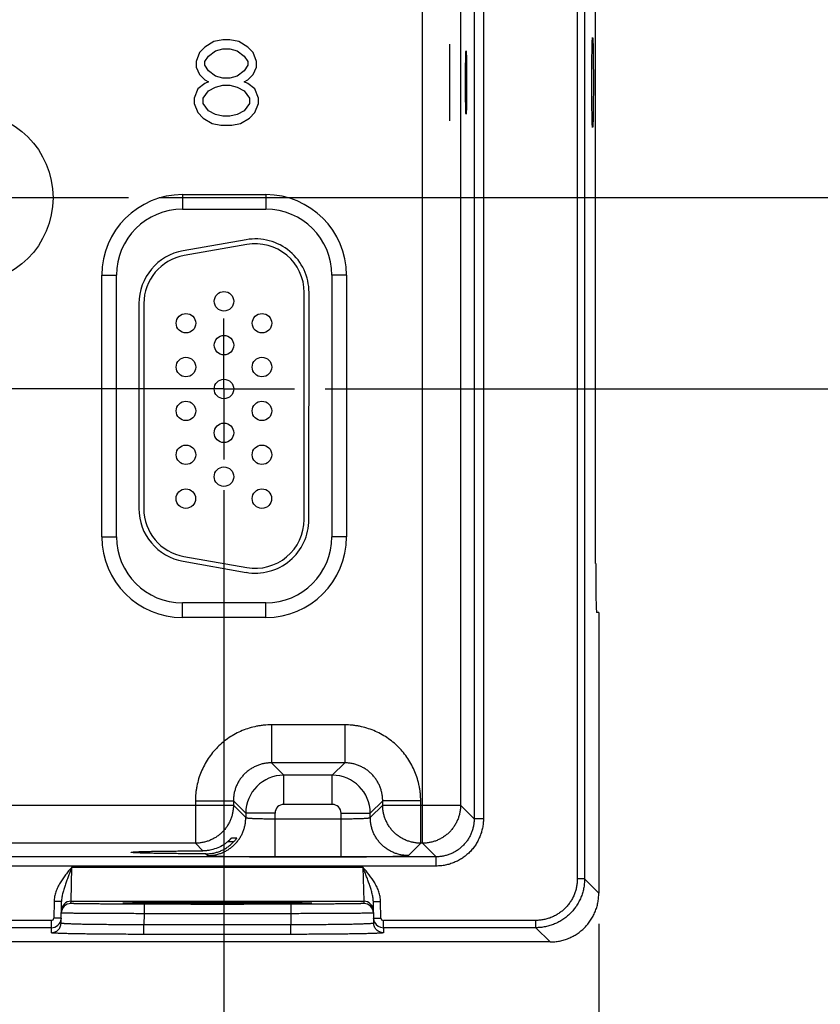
# Model space of a CAD drawing. Header units: inches. Extents: x 0 to 34, y 0 to 22.
# Tile 118 of 128: x 23.6 to 25.3, y 15.3 to 17.3. Entities that reach past the tile are written whole.
import ezdxf

# ---------------------------------------------------------------- set-up
doc = ezdxf.new("R2010")
doc.units = ezdxf.units.IN
doc.header["$LTSCALE"] = 1.87
doc.header["$MEASUREMENT"] = 0
doc.linetypes.add('CENTER', pattern=[0.6, 0.375, -0.075, 0.075, -0.075])
doc.layers.get('0').update_dxf_attribs({"linetype": 'CONTINUOUS'})
for name, color, linetype in [('02___PRT_ALL_AXES', 7, 'CONTINUOUS'), ('DEFAULT_1', 7, 'CENTER'), ('DIMENSIONS', 7, 'CONTINUOUS')]:
    doc.layers.add(name, color=color, linetype=linetype)
doc.styles.get("Standard").update_dxf_attribs({"font": 'txt', "width": 0.8})
doc.dimstyles.new('DIMSTYLE_3', dxfattribs={"dimtxt": 0.125, "dimasz": 0.18, "dimexe": 0.125, "dimexo": 0.0625, "dimgap": 0.03125, "dimtad": 0, "dimtih": 1, "dimtoh": 1, "dimzin": 0, "dimdsep": 46, "dimtxsty": 'STANDARD', "dimblk": '_FILLED', "dimblk1": '_FILLED', "dimblk2": '_FILLED', "dimcen": 0.09, "dimazin": 0, "dimtp": 0.01, "dimtm": 0.01, "dimtfac": 1, "dimtofl": 0, "dimtmove": 0, "dimatfit": 3, "dimldrblk": '_FILLED', "dimfxl": 1, "dimtolj": 1, "dimtzin": 0, "dimarcsym": 0})

# ---------------------------------------------------------------- blocks, each defined once
blk = doc.blocks.new('*D39')
at = {"layer": 'DIMENSIONS', "color": 2, "linetype": 'CONTINUOUS'}
blk.add_line((24.0559, 16.3321), (24.0559, 14.717), dxfattribs=at)
at = {"layer": 'DIMENSIONS', "color": 2, "linetype": 'CONTINUOUS', "insert": (23.9934, 14.6545), "char_height": 0.125, "width": 1.525, "attachment_point": 3, "rotation": 90, "line_spacing_factor": 0.9}
blk.add_mtext('309.10{\\ftxt.shx;\\W1.000000;\\H0.125000; }[12.169]', dxfattribs=at)
blk = doc.blocks.new('_FILLED')
at = {"color": 0, "linetype": 'BYBLOCK'}
blk.add_solid([(0, 0), (-1, 0.174), (-1, -0.174)], dxfattribs=at)
blk = doc.blocks.new('*D40')
at = {"layer": 'DIMENSIONS', "color": 2, "linetype": 'CONTINUOUS'}
blk.add_line((24.8249, 15.4421), (24.8249, 14.717), dxfattribs=at)
at = {"layer": 'DIMENSIONS', "color": 2, "linetype": 'CONTINUOUS', "insert": (24.7624, 14.6545), "char_height": 0.125, "width": 1.525, "attachment_point": 3, "rotation": 90, "line_spacing_factor": 0.9}
blk.add_mtext('328.64{\\ftxt.shx;\\W1.000000;\\H0.125000; }[12.938]', dxfattribs=at)
blk = doc.blocks.new('*D41')
at = {"layer": 'DIMENSIONS', "color": 2, "linetype": 'CONTINUOUS'}
blk.add_line((23.9229, 16.9326), (25.5124, 16.9326), dxfattribs=at)
at = {"layer": 'DIMENSIONS', "color": 2, "linetype": 'CONTINUOUS', "insert": (25.5749, 16.9951), "char_height": 0.125, "width": 1.325, "attachment_point": 1, "line_spacing_factor": 0.9}
blk.add_mtext('38.81{\\ftxt.shx;\\W1.000000;\\H0.125000; }[1.528]', dxfattribs=at)
blk = doc.blocks.new('*D42')
at = {"layer": 'DIMENSIONS', "color": 2, "linetype": 'CONTINUOUS'}
blk.add_line((24.2634, 16.5396), (25.5124, 16.5396), dxfattribs=at)
at = {"layer": 'DIMENSIONS', "color": 2, "linetype": 'CONTINUOUS', "insert": (25.5749, 16.6021), "char_height": 0.125, "width": 1.325, "attachment_point": 1, "line_spacing_factor": 0.9}
blk.add_mtext('28.83{\\ftxt.shx;\\W1.000000;\\H0.125000; }[1.135]', dxfattribs=at)

msp = doc.modelspace()

# ---------------------------------------------------------------- linework, layer by layer
at = {"color": 7, "linetype": 'CONTINUOUS'}
for p, q in [((24.7807, 18.8033), (24.7807, 15.5338)), ((24.7957, 18.8033), (24.7957, 15.5338)), ((24.4633, 15.6072), (24.4633, 18.7299)), ((24.5691, 18.6798), (24.5691, 15.6574)), ((24.5882, 18.6798), (24.5882, 15.6574)), ((24.5413, 18.6519), (24.5413, 15.6852)), ((24.8185, 16.1811), (24.8185, 18.156)), ((24.0169, 17.2414), (24.0059, 17.2302)), ((24.0352, 17.2526), (24.0169, 17.2414)), ((24.0535, 17.2563), (24.0352, 17.2526)), ((24.0681, 17.2563), (24.0535, 17.2563)), ((24.0864, 17.2526), (24.0681, 17.2563)), ((24.1047, 17.2414), (24.0864, 17.2526)), ((24.1156, 17.2302), (24.1047, 17.2414)), ((24.5191, 17.0898), (24.5191, 17.2473)), ((24.0059, 17.2302), (23.9986, 17.2115)), ((24.0169, 17.2115), (24.0242, 17.2227)), ((24.0242, 17.2227), (24.0388, 17.2339)), ((24.0388, 17.2339), (24.0535, 17.2376)), ((24.0535, 17.2376), (24.0681, 17.2376)), ((24.0681, 17.2376), (24.0827, 17.2339)), ((24.0827, 17.2339), (24.0973, 17.2227)), ((24.0973, 17.2227), (24.1047, 17.2115)), ((24.1229, 17.2115), (24.1156, 17.2302)), ((23.9986, 17.2115), (23.9986, 17.2003)), ((23.9986, 17.2003), (24.0059, 17.1854)), ((24.0169, 17.204), (24.0169, 17.2115)), ((24.0242, 17.1928), (24.0169, 17.204)), ((24.1047, 17.204), (24.0973, 17.1928)), ((24.1047, 17.2115), (24.1047, 17.204)), ((24.1156, 17.1854), (24.1229, 17.2003)), ((24.1229, 17.2003), (24.1229, 17.2115)), ((24.0059, 17.1854), (24.0169, 17.1742)), ((24.0388, 17.1816), (24.0242, 17.1928)), ((24.0535, 17.1779), (24.0388, 17.1816)), ((24.0827, 17.1816), (24.0681, 17.1779)), ((24.0973, 17.1928), (24.0827, 17.1816)), ((24.1047, 17.1742), (24.1156, 17.1854)), ((24.0169, 17.1667), (24.0023, 17.1555)), ((24.0169, 17.1742), (24.0242, 17.1704)), ((24.0242, 17.1704), (24.0169, 17.1667)), ((24.0242, 17.1518), (24.0388, 17.1592)), ((24.0388, 17.1592), (24.0535, 17.163)), ((24.0681, 17.1779), (24.0535, 17.1779)), ((24.0535, 17.163), (24.0681, 17.163)), ((24.0681, 17.163), (24.0827, 17.1592)), ((24.0827, 17.1592), (24.0973, 17.1518)), ((24.0973, 17.1704), (24.1047, 17.1742)), ((24.1047, 17.1667), (24.0973, 17.1704)), ((24.1193, 17.1555), (24.1047, 17.1667)), ((24.0023, 17.1555), (23.995, 17.1368)), ((24.0133, 17.1368), (24.0242, 17.1518)), ((24.0973, 17.1518), (24.1083, 17.1368)), ((24.1266, 17.1368), (24.1193, 17.1555)), ((23.995, 17.1368), (23.995, 17.1256)), ((23.995, 17.1256), (24.0023, 17.1069)), ((24.0133, 17.1256), (24.0133, 17.1368)), ((24.0242, 17.1107), (24.0133, 17.1256)), ((24.1083, 17.1256), (24.0973, 17.1107)), ((24.1083, 17.1368), (24.1083, 17.1256)), ((24.1193, 17.1069), (24.1266, 17.1256)), ((24.1266, 17.1256), (24.1266, 17.1368)), ((24.0023, 17.1069), (24.0133, 17.0957)), ((24.0388, 17.1032), (24.0242, 17.1107)), ((24.0535, 17.0995), (24.0388, 17.1032)), ((24.0681, 17.0995), (24.0535, 17.0995)), ((24.0827, 17.1032), (24.0681, 17.0995)), ((24.0973, 17.1107), (24.0827, 17.1032)), ((24.1083, 17.0957), (24.1193, 17.1069)), ((24.0133, 17.0957), (24.0315, 17.0845)), ((24.0315, 17.0845), (24.0498, 17.0808)), ((24.0498, 17.0808), (24.0718, 17.0808)), ((24.0718, 17.0808), (24.09, 17.0845)), ((24.09, 17.0845), (24.1083, 17.0957)), ((23.9709, 16.9386), (24.1419, 16.9386)), ((23.9709, 16.9386), (23.9709, 16.9086)), ((24.1419, 16.9386), (24.1419, 16.9086)), ((23.9709, 16.9086), (24.1419, 16.9086)), ((24.1014, 16.8459), (23.9724, 16.8232)), ((24.1032, 16.836), (23.9742, 16.8133)), ((23.8054, 16.7731), (23.8354, 16.7731)), ((23.8054, 16.2361), (23.8054, 16.7731)), ((23.8354, 16.2361), (23.8354, 16.7731)), ((24.3075, 16.7731), (24.2775, 16.7731)), ((24.2775, 16.7731), (24.2775, 16.2361)), ((24.3075, 16.7731), (24.3075, 16.2361)), ((24.2203, 16.2715), (24.2205, 16.7375)), ((24.2303, 16.2715), (24.2305, 16.7375)), ((23.8815, 16.7149), (23.8813, 16.2944)), ((23.8915, 16.7149), (23.8913, 16.2944)), ((23.8054, 16.2361), (23.8354, 16.2361)), ((24.3075, 16.2361), (24.2775, 16.2361)), ((23.9739, 16.1959), (24.1029, 16.1731)), ((23.9722, 16.186), (24.1012, 16.1632)), ((24.1419, 16.1005), (23.9709, 16.1005)), ((23.9709, 16.0705), (23.9709, 16.1005)), ((24.1419, 16.0705), (24.1419, 16.1005)), ((24.1419, 16.0705), (23.9709, 16.0705)), ((24.8249, 16.0811), (24.8203, 16.0811)), ((24.8249, 16.0811), (24.8249, 15.5046)), ((24.3036, 15.8502), (24.1533, 15.8502)), ((24.1533, 15.8502), (24.1533, 15.7722)), ((24.3036, 15.8502), (24.3036, 15.7722)), ((24.3036, 15.7722), (24.1533, 15.7722)), ((24.1533, 15.7722), (24.1787, 15.7468)), ((24.3036, 15.7722), (24.2782, 15.7468)), ((24.2782, 15.7468), (24.1787, 15.7468)), ((24.1787, 15.6868), (24.1787, 15.7468)), ((24.2782, 15.6868), (24.2782, 15.7468)), ((23.3266, 15.6852), (24.0753, 15.6852)), ((23.9973, 15.6942), (24.0753, 15.6942)), ((23.9973, 15.6942), (23.9973, 15.6072)), ((24.0753, 15.6942), (24.1007, 15.6689)), ((24.0753, 15.6942), (24.0753, 15.6852)), ((24.0753, 15.6852), (24.1007, 15.6598)), ((24.2782, 15.6868), (24.1787, 15.6868)), ((24.3816, 15.6942), (24.3562, 15.6689)), ((24.3562, 15.6598), (24.3816, 15.6852)), ((24.4596, 15.6942), (24.3816, 15.6942)), ((24.3816, 15.6852), (24.3816, 15.6942)), ((24.3816, 15.6852), (24.5413, 15.6852)), ((24.4596, 15.6072), (24.4596, 15.6942)), ((24.5413, 15.6852), (24.5691, 15.6574)), ((24.1607, 15.6689), (24.1007, 15.6689)), ((24.1007, 15.6689), (24.1007, 15.6598)), ((24.1607, 15.5795), (24.1607, 15.6689)), ((24.2962, 15.6689), (24.3562, 15.6689)), ((24.2962, 15.5795), (24.2962, 15.6689)), ((24.3562, 15.6598), (24.3562, 15.6689)), ((24.1607, 15.6574), (24.2962, 15.6574)), ((24.5882, 15.6574), (24.5691, 15.6574)), ((23.9973, 15.6072), (23.4046, 15.6072)), ((23.9973, 15.6072), (24.0129, 15.5916)), ((24.0639, 15.6106), (24.0763, 15.6106)), ((24.0721, 15.6184), (24.0824, 15.6184)), ((24.0824, 15.6184), (24.0822, 15.618)), ((24.4342, 15.5818), (24.4596, 15.6072)), ((24.4633, 15.6072), (24.4596, 15.6072)), ((24.4633, 15.6072), (24.4912, 15.5794)), ((24.019, 15.5855), (24.0227, 15.5818)), ((24.4912, 15.5794), (16.1328, 15.5794)), ((24.1607, 15.5795), (24.2962, 15.5795)), ((24.4912, 15.5604), (24.4912, 15.5794)), ((24.4912, 15.5604), (16.1328, 15.5604)), ((23.7422, 15.4882), (23.7438, 15.5582)), ((23.7438, 15.5582), (24.3411, 15.5582)), ((24.3411, 15.5582), (24.3427, 15.4882)), ((24.7957, 15.5338), (24.7807, 15.5338)), ((24.7957, 15.5338), (24.8249, 15.5046)), ((23.7075, 15.4876), (23.7069, 15.4537)), ((23.7225, 15.4873), (23.7075, 15.4876)), ((23.7218, 15.4431), (23.7225, 15.4873)), ((23.7421, 15.4835), (23.7422, 15.4882)), ((23.7422, 15.4882), (24.3427, 15.4882)), ((23.8515, 15.4844), (23.8487, 15.4841)), ((23.8487, 15.4841), (23.8515, 15.4838)), ((23.8681, 15.4848), (23.8515, 15.4844)), ((23.8516, 15.4843), (23.8522, 15.4844)), ((23.8522, 15.4844), (23.853, 15.4844)), ((23.853, 15.4844), (23.8539, 15.4845)), ((23.8539, 15.4845), (23.8555, 15.4845)), ((23.8555, 15.4845), (23.8575, 15.4846)), ((23.8575, 15.4846), (23.8599, 15.4846)), ((23.8599, 15.4846), (23.8627, 15.4847)), ((23.8627, 15.4847), (23.866, 15.4848)), ((23.866, 15.4848), (23.8696, 15.4848)), ((23.8696, 15.4848), (23.8738, 15.4849)), ((23.8738, 15.4849), (23.8785, 15.485)), ((23.8785, 15.485), (23.8837, 15.485)), ((23.8837, 15.485), (23.8896, 15.4851)), ((23.8896, 15.4851), (23.8963, 15.4852)), ((24.1928, 15.4822), (23.8921, 15.4822)), ((23.8921, 15.4822), (23.8921, 15.4626)), ((23.8963, 15.4852), (23.904, 15.4853)), ((23.904, 15.4853), (23.9098, 15.4853)), ((23.9098, 15.4853), (23.9195, 15.4854)), ((23.9195, 15.4854), (23.9267, 15.4854)), ((23.9267, 15.4854), (23.9343, 15.4855)), ((23.9343, 15.4855), (23.9424, 15.4855)), ((23.9424, 15.4855), (23.9511, 15.4856)), ((23.9511, 15.4856), (23.9603, 15.4856)), ((23.9603, 15.4856), (23.9703, 15.4856)), ((23.9703, 15.4856), (23.9808, 15.4857)), ((23.9808, 15.4857), (23.9919, 15.4857)), ((23.9919, 15.4857), (24.0032, 15.4857)), ((24.0032, 15.4857), (24.0145, 15.4857)), ((24.0145, 15.4857), (24.0257, 15.4858)), ((24.0257, 15.4858), (24.0366, 15.4858)), ((24.0366, 15.4858), (24.0471, 15.4858)), ((24.0471, 15.4858), (24.0621, 15.4858)), ((24.0621, 15.4858), (24.0762, 15.4857)), ((24.0762, 15.4857), (24.0895, 15.4857)), ((24.0895, 15.4857), (24.1022, 15.4857)), ((24.1022, 15.4857), (24.1142, 15.4856)), ((24.1142, 15.4856), (24.1256, 15.4856)), ((24.1256, 15.4856), (24.1362, 15.4856)), ((24.1362, 15.4856), (24.1462, 15.4855)), ((24.1462, 15.4855), (24.1555, 15.4854)), ((24.1555, 15.4854), (24.1642, 15.4854)), ((24.1642, 15.4854), (24.1722, 15.4853)), ((24.1722, 15.4853), (24.1796, 15.4853)), ((24.1796, 15.4853), (24.1864, 15.4852)), ((24.1864, 15.4852), (24.1927, 15.4851)), ((24.1927, 15.4851), (24.1983, 15.4851)), ((24.1928, 15.4822), (24.1928, 15.4626)), ((24.1983, 15.4851), (24.2035, 15.485)), ((24.2035, 15.485), (24.2081, 15.485)), ((24.2081, 15.485), (24.2123, 15.4849)), ((24.2123, 15.4849), (24.216, 15.4848)), ((24.216, 15.4848), (24.2194, 15.4848)), ((24.2334, 15.4844), (24.2167, 15.4848)), ((24.2194, 15.4848), (24.2223, 15.4847)), ((24.2223, 15.4847), (24.2249, 15.4846)), ((24.2249, 15.4846), (24.2271, 15.4846)), ((24.2271, 15.4846), (24.2291, 15.4845)), ((24.2291, 15.4845), (24.2307, 15.4845)), ((24.2307, 15.4845), (24.2315, 15.4844)), ((24.2315, 15.4844), (24.2323, 15.4844)), ((24.2323, 15.4844), (24.2329, 15.4844)), ((24.2362, 15.4841), (24.2334, 15.4844)), ((24.2334, 15.4838), (24.2362, 15.4841)), ((24.3427, 15.4882), (24.3428, 15.4835)), ((24.3624, 15.4873), (24.3773, 15.4876)), ((24.3631, 15.4431), (24.3624, 15.4873)), ((24.3779, 15.4537), (24.3773, 15.4876)), ((23.8921, 15.4626), (23.8917, 15.4398)), ((24.1928, 15.4626), (23.8921, 15.4626)), ((24.1928, 15.4626), (24.1932, 15.4398)), ((23.7019, 15.4488), (23.3279, 15.4488)), ((23.7019, 15.4338), (23.7019, 15.4488)), ((23.7219, 15.4535), (23.7069, 15.4537)), ((23.7219, 15.4534), (23.7218, 15.4517)), ((24.3629, 15.4535), (24.3779, 15.4537)), ((24.3631, 15.4516), (24.3629, 15.4534)), ((24.6957, 15.4488), (24.3829, 15.4488)), ((24.3829, 15.4338), (24.3829, 15.4488)), ((24.6957, 15.4338), (24.6957, 15.4488)), ((23.7019, 15.4338), (23.3279, 15.4338)), ((23.7018, 15.4235), (23.7019, 15.4338)), ((24.1932, 15.4398), (23.8917, 15.4398)), ((23.8917, 15.4202), (23.8917, 15.4398)), ((24.1932, 15.4202), (24.1932, 15.4398)), ((24.6957, 15.4338), (24.3829, 15.4338)), ((24.3829, 15.4338), (24.3831, 15.4235)), ((24.6957, 15.4338), (24.7249, 15.4046)), ((24.7249, 15.4046), (13.0527, 15.4046)), ((24.1932, 15.4202), (23.8917, 15.4202))]:
    msp.add_line(p, q, dxfattribs=at)
for points in [[(23.8509, 15.4843), (23.851, 15.4843), (23.8511, 15.4843), (23.8512, 15.4843), (23.8514, 15.4843), (23.8516, 15.4843)], [(24.2329, 15.4844), (24.2334, 15.4843), (24.2336, 15.4843), (24.2338, 15.4843), (24.2339, 15.4843), (24.2339, 15.4843)]]:
    msp.add_lwpolyline(points, dxfattribs=at)
for centre, radius in [((23.5289, 16.9323), 0.1764), ((24.056, 16.7196), 0.02), ((23.978, 16.6746), 0.02), ((24.134, 16.6746), 0.02), ((24.056, 16.6296), 0.02), ((23.9779, 16.5846), 0.02), ((24.1339, 16.5846), 0.02), ((24.0559, 16.5396), 0.02), ((23.9779, 16.4946), 0.02), ((24.1339, 16.4946), 0.02), ((24.0559, 16.4496), 0.02), ((23.9779, 16.4046), 0.02), ((24.1339, 16.4046), 0.02), ((24.0559, 16.3596), 0.02), ((23.9778, 16.3146), 0.02), ((24.1338, 16.3146), 0.02)]:
    msp.add_circle(centre, radius, dxfattribs=at)
for centre, radius, start, end in [((23.9709, 16.7731), 0.1655, 90, 180), ((24.1419, 16.7731), 0.1655, 0, 90), ((23.9709, 16.7731), 0.1355, 90, 180), ((24.1419, 16.7731), 0.1355, 0, 90), ((24.1205, 16.7376), 0.11, 359.9801, 99.9801), ((24.1205, 16.7376), 0.1, 359.9801, 99.9801), ((23.9915, 16.7149), 0.11, 99.9801, 179.9801), ((23.9915, 16.7149), 0.1, 99.9801, 179.9801), ((23.9913, 16.2943), 0.11, 179.9801, 259.9801), ((23.9913, 16.2943), 0.1, 179.9801, 259.9801), ((24.1203, 16.2716), 0.11, 259.9801, 359.9801), ((24.1203, 16.2716), 0.1, 259.9801, 359.9801), ((23.9709, 16.2361), 0.1655, 180, 270), ((23.9709, 16.2361), 0.1355, 180, 270), ((24.1419, 16.2361), 0.1655, 270, 360), ((24.1419, 16.2361), 0.1355, 270, 360), ((24.1787, 15.6688), 0.078, 90.0149, 179.9847), ((24.2782, 15.6688), 0.078, 0.0149, 89.9847), ((24.1787, 15.6689), 0.018, 89.9965, 180.0035), ((24.2782, 15.6689), 0.018, 359.9965, 90.0035), ((23.7421, 15.4635), 0.02, 89.9992, 179), ((23.7422, 15.4682), 0.02, 89.9987, 178.9988), ((24.3427, 15.4682), 0.02, 1.0012, 90.0013), ((24.3428, 15.4635), 0.02, 1, 90.0008), ((23.7019, 15.4538), 0.005, 270.0049, 359.0046), ((23.7019, 15.4538), 0.02, 269.9975, 353.8846), ((24.3829, 15.4538), 0.02, 186.2462, 205.9243), ((24.3829, 15.4538), 0.02, 205.9251, 270.0014), ((24.3829, 15.4538), 0.005, 180.9954, 269.9951)]:
    msp.add_arc(centre, radius, start, end, dxfattribs=at)
msp.add_ellipse((24.5527, 17.1686), major_axis=(0, 0.065), ratio=0.017455, dxfattribs=at)
msp.add_ellipse((24.8203, 16.1811), major_axis=(0, 0.1), ratio=0.017455, start_param=-4.712389, end_param=-3.141593, dxfattribs=at)
for points, knots in [([(24.1533, 15.8502), (24.1482, 15.8502), (24.1405, 15.8498), (24.1304, 15.8486), (24.1203, 15.8468), (24.1079, 15.8437), (24.0935, 15.8385), (24.0796, 15.832), (24.0665, 15.8241), (24.0542, 15.815), (24.0428, 15.8047), (24.0325, 15.7933), (24.0234, 15.781), (24.0155, 15.7679), (24.009, 15.754), (24.0038, 15.7396), (24.0007, 15.7272), (23.999, 15.7171), (23.9977, 15.707), (23.9973, 15.6993), (23.9973, 15.6942)], [0, 0, 0, 0, 0.062498, 0.093756, 0.125014, 0.187512, 0.250009, 0.312507, 0.375005, 0.437502, 0.5, 0.562498, 0.624995, 0.687493, 0.749991, 0.812488, 0.874986, 0.906244, 0.937502, 1, 1, 1, 1]), ([(24.4596, 15.6942), (24.4596, 15.6993), (24.4592, 15.707), (24.4579, 15.7171), (24.4562, 15.7272), (24.4531, 15.7396), (24.4479, 15.754), (24.4414, 15.7679), (24.4335, 15.781), (24.4244, 15.7933), (24.4141, 15.8047), (24.4027, 15.815), (24.3904, 15.8241), (24.3773, 15.832), (24.3634, 15.8385), (24.349, 15.8437), (24.3366, 15.8468), (24.3265, 15.8486), (24.3164, 15.8498), (24.3087, 15.8502), (24.3036, 15.8502)], [0, 0, 0, 0, 0.062498, 0.093756, 0.125014, 0.187512, 0.250009, 0.312507, 0.375005, 0.437502, 0.5, 0.562498, 0.624995, 0.687493, 0.749991, 0.812488, 0.874986, 0.906244, 0.937502, 1, 1, 1, 1]), ([(24.1533, 15.7722), (24.1507, 15.7722), (24.1456, 15.772), (24.138, 15.7708), (24.1306, 15.769), (24.1234, 15.7664), (24.1165, 15.7631), (24.1099, 15.7592), (24.1037, 15.7546), (24.098, 15.7495), (24.0929, 15.7438), (24.0883, 15.7376), (24.0844, 15.731), (24.0811, 15.7241), (24.0785, 15.7169), (24.0767, 15.7095), (24.0756, 15.7019), (24.0753, 15.6968), (24.0753, 15.6942)], [0, 0, 0, 0, 0.062495, 0.124991, 0.18749, 0.24999, 0.312491, 0.374993, 0.437497, 0.5, 0.562503, 0.625006, 0.687509, 0.75001, 0.81251, 0.875009, 0.937505, 1, 1, 1, 1]), ([(24.3816, 15.6942), (24.3816, 15.6968), (24.3813, 15.7019), (24.3802, 15.7095), (24.3784, 15.7169), (24.3758, 15.7241), (24.3725, 15.731), (24.3686, 15.7376), (24.364, 15.7438), (24.3589, 15.7495), (24.3532, 15.7546), (24.347, 15.7592), (24.3404, 15.7631), (24.3335, 15.7664), (24.3263, 15.769), (24.3189, 15.7708), (24.3113, 15.772), (24.3062, 15.7722), (24.3036, 15.7722)], [0, 0, 0, 0, 0.062495, 0.124991, 0.18749, 0.24999, 0.312491, 0.374993, 0.437497, 0.5, 0.562503, 0.625006, 0.687509, 0.75001, 0.81251, 0.875009, 0.937505, 1, 1, 1, 1]), ([(24.0753, 15.6852), (24.0753, 15.6826), (24.0751, 15.6775), (24.0739, 15.6699), (24.0721, 15.6625), (24.0695, 15.6553), (24.0662, 15.6484), (24.0623, 15.6418), (24.0577, 15.6356), (24.0525, 15.63), (24.0469, 15.6248), (24.0407, 15.6202), (24.0341, 15.6163), (24.0272, 15.613), (24.02, 15.6104), (24.0126, 15.6086), (24.005, 15.6075), (23.9999, 15.6072), (23.9973, 15.6072)], [0, 0, 0, 0, 0.062494, 0.124992, 0.18749, 0.24999, 0.312491, 0.374994, 0.437497, 0.5, 0.562503, 0.625006, 0.687509, 0.75001, 0.81251, 0.875008, 0.937506, 1, 1, 1, 1]), ([(24.4596, 15.6072), (24.457, 15.6072), (24.4519, 15.6075), (24.4443, 15.6086), (24.4369, 15.6104), (24.4297, 15.613), (24.4228, 15.6163), (24.4162, 15.6202), (24.41, 15.6248), (24.4044, 15.63), (24.3992, 15.6356), (24.3946, 15.6418), (24.3907, 15.6484), (24.3874, 15.6553), (24.3848, 15.6625), (24.383, 15.6699), (24.3818, 15.6775), (24.3816, 15.6826), (24.3816, 15.6852)], [0, 0, 0, 0, 0.062494, 0.124992, 0.18749, 0.24999, 0.312491, 0.374994, 0.437497, 0.5, 0.562503, 0.625006, 0.687509, 0.75001, 0.81251, 0.875008, 0.937506, 1, 1, 1, 1]), ([(24.5413, 15.6852), (24.5413, 15.6826), (24.5411, 15.6775), (24.5399, 15.6699), (24.5381, 15.6625), (24.5355, 15.6553), (24.5322, 15.6484), (24.5283, 15.6418), (24.5237, 15.6356), (24.5186, 15.63), (24.5129, 15.6248), (24.5067, 15.6202), (24.5002, 15.6163), (24.4932, 15.613), (24.486, 15.6104), (24.4786, 15.6086), (24.471, 15.6075), (24.4659, 15.6072), (24.4633, 15.6072)], [0, 0, 0, 0, 0.062494, 0.124992, 0.18749, 0.24999, 0.312491, 0.374994, 0.437497, 0.5, 0.562503, 0.625006, 0.687509, 0.75001, 0.81251, 0.875008, 0.937506, 1, 1, 1, 1]), ([(24.0227, 15.5818), (24.0252, 15.5818), (24.0304, 15.5821), (24.0379, 15.5832), (24.0454, 15.5851), (24.0526, 15.5877), (24.0595, 15.5909), (24.0661, 15.5949), (24.0722, 15.5994), (24.0779, 15.6046), (24.0831, 15.6103), (24.0876, 15.6164), (24.0916, 15.623), (24.0948, 15.6299), (24.0974, 15.6371), (24.0993, 15.6446), (24.1004, 15.6522), (24.1007, 15.6573), (24.1007, 15.6598)], [0, 0, 0, 0, 0.062494, 0.124992, 0.18749, 0.24999, 0.312491, 0.374994, 0.437497, 0.5, 0.562503, 0.625006, 0.687509, 0.75001, 0.81251, 0.875008, 0.937506, 1, 1, 1, 1]), ([(24.1007, 15.6598), (24.1007, 15.6598), (24.1007, 15.6597), (24.1008, 15.6597), (24.1009, 15.6596), (24.1011, 15.6595), (24.1015, 15.6594), (24.102, 15.6593), (24.1027, 15.6592), (24.1035, 15.6591), (24.1045, 15.659), (24.1056, 15.6589), (24.1068, 15.6588), (24.1087, 15.6587), (24.1113, 15.6585), (24.1148, 15.6583), (24.1187, 15.6581), (24.1231, 15.658), (24.1278, 15.6578), (24.1328, 15.6577), (24.138, 15.6576), (24.1435, 15.6575), (24.1511, 15.6575), (24.1568, 15.6574), (24.1607, 15.6574)], [0, 0, 0, 0, 0.001206, 0.00283, 0.004952, 0.007607, 0.014572, 0.023782, 0.035246, 0.048949, 0.064869, 0.082973, 0.103223, 0.125574, 0.17637, 0.234895, 0.300608, 0.372897, 0.451084, 0.534438, 0.622176, 0.713473, 0.807469, 1, 1, 1, 1]), ([(24.2962, 15.6574), (24.3001, 15.6574), (24.3058, 15.6575), (24.3134, 15.6575), (24.3189, 15.6576), (24.3242, 15.6577), (24.3291, 15.6578), (24.3338, 15.658), (24.3382, 15.6581), (24.3421, 15.6583), (24.3456, 15.6585), (24.3482, 15.6587), (24.3501, 15.6588), (24.3513, 15.6589), (24.3524, 15.659), (24.3534, 15.6591), (24.3542, 15.6592), (24.3549, 15.6593), (24.3554, 15.6594), (24.3558, 15.6595), (24.356, 15.6596), (24.3561, 15.6597), (24.3562, 15.6597), (24.3562, 15.6598), (24.3562, 15.6598)], [0, 0, 0, 0, 0.192531, 0.286527, 0.377824, 0.465562, 0.548916, 0.627103, 0.699392, 0.765105, 0.82363, 0.874426, 0.896777, 0.917027, 0.935131, 0.951051, 0.964754, 0.976218, 0.985428, 0.992393, 0.995048, 0.99717, 0.998794, 1, 1, 1, 1]), ([(24.4342, 15.5818), (24.4317, 15.5818), (24.4266, 15.5821), (24.419, 15.5832), (24.4115, 15.5851), (24.4043, 15.5877), (24.3974, 15.5909), (24.3908, 15.5949), (24.3847, 15.5994), (24.379, 15.6046), (24.3738, 15.6103), (24.3693, 15.6164), (24.3653, 15.623), (24.3621, 15.6299), (24.3595, 15.6371), (24.3576, 15.6446), (24.3565, 15.6522), (24.3562, 15.6573), (24.3562, 15.6598)], [0, 0, 0, 0, 0.062494, 0.124992, 0.18749, 0.24999, 0.312491, 0.374994, 0.437497, 0.5, 0.562503, 0.625006, 0.687509, 0.75001, 0.81251, 0.875008, 0.937506, 1, 1, 1, 1]), ([(24.5882, 15.6574), (24.5882, 15.6542), (24.5878, 15.6478), (24.5864, 15.6384), (24.5841, 15.6292), (24.5809, 15.6202), (24.5768, 15.6116), (24.5719, 15.6034), (24.5663, 15.5957), (24.5599, 15.5887), (24.5528, 15.5823), (24.5451, 15.5766), (24.537, 15.5717), (24.5283, 15.5676), (24.5194, 15.5644), (24.5101, 15.5621), (24.5007, 15.5607), (24.4943, 15.5604), (24.4912, 15.5604)], [0, 0, 0, 0, 0.0625, 0.125, 0.1875, 0.25, 0.3125, 0.375, 0.4375, 0.5, 0.5625, 0.625, 0.6875, 0.75, 0.8125, 0.875, 0.9375, 1, 1, 1, 1]), ([(24.5691, 15.6574), (24.5691, 15.6548), (24.5689, 15.6497), (24.5678, 15.6421), (24.5659, 15.6347), (24.5633, 15.6275), (24.56, 15.6205), (24.5561, 15.614), (24.5515, 15.6078), (24.5464, 15.6021), (24.5407, 15.597), (24.5346, 15.5924), (24.528, 15.5885), (24.5211, 15.5852), (24.5138, 15.5826), (24.5064, 15.5808), (24.4988, 15.5796), (24.4937, 15.5794), (24.4912, 15.5794)], [0, 0, 0, 0, 0.062499, 0.124999, 0.187499, 0.249999, 0.312499, 0.375, 0.4375, 0.5, 0.5625, 0.625, 0.687501, 0.750001, 0.812501, 0.875001, 0.937501, 1, 1, 1, 1]), ([(24.0639, 15.6106), (24.0621, 15.6091), (24.0585, 15.6062), (24.0507, 15.6012), (24.0402, 15.5961), (24.029, 15.5931), (24.0198, 15.5918), (24.0152, 15.5916), (24.0129, 15.5916)], [0, 0, 0, 0, 0.124925, 0.250088, 0.500675, 0.751086, 0.87587, 1, 1, 1, 1]), ([(24.019, 15.5855), (24.0217, 15.5855), (24.0271, 15.5857), (24.035, 15.587), (24.0429, 15.589), (24.0504, 15.5919), (24.0576, 15.5955), (24.0644, 15.5999), (24.0707, 15.6049), (24.0745, 15.6086), (24.0763, 15.6106)], [0, 0, 0, 0, 0.124763, 0.250029, 0.375516, 0.500969, 0.626201, 0.751113, 0.87569, 1, 1, 1, 1]), ([(24.0639, 15.6106), (24.0644, 15.611), (24.0653, 15.6119), (24.0665, 15.6129), (24.0674, 15.6138), (24.0681, 15.6144), (24.0687, 15.615), (24.0693, 15.6156), (24.0698, 15.6162), (24.0703, 15.6167), (24.0708, 15.6172), (24.0711, 15.6175), (24.0714, 15.6178), (24.0715, 15.6179), (24.0717, 15.6181), (24.0718, 15.6182), (24.0719, 15.6183), (24.072, 15.6184), (24.072, 15.6184), (24.072, 15.6184), (24.072, 15.6184), (24.0721, 15.6184), (24.0721, 15.6184)], [0, 0, 0, 0, 0.173304, 0.342156, 0.423959, 0.503434, 0.580036, 0.653157, 0.722069, 0.785952, 0.843834, 0.894603, 0.916934, 0.937003, 0.954629, 0.969633, 0.981831, 0.991045, 0.994482, 0.99712, 0.998952, 1, 1, 1, 1]), ([(24.0822, 15.618), (24.082, 15.6179), (24.0818, 15.6174), (24.0813, 15.6167), (24.0807, 15.6159), (24.0797, 15.6145), (24.0782, 15.6127), (24.0769, 15.6113), (24.0763, 15.6106)], [0, 0, 0, 0, 0.067622, 0.159587, 0.271212, 0.39839, 0.685894, 1, 1, 1, 1]), ([(23.8653, 15.5886), (23.8653, 15.5886), (23.8653, 15.5886), (23.8654, 15.5887), (23.8654, 15.5887), (23.8655, 15.5887), (23.8657, 15.5888), (23.866, 15.5888), (23.8664, 15.5889), (23.8668, 15.589), (23.8674, 15.589), (23.8683, 15.5891), (23.8696, 15.5892), (23.8715, 15.5894), (23.8737, 15.5895), (23.8762, 15.5896), (23.879, 15.5898), (23.8822, 15.5899), (23.8856, 15.59), (23.8894, 15.5901), (23.8934, 15.5902), (23.8994, 15.5904), (23.9075, 15.5906), (23.918, 15.5908), (23.9295, 15.5909), (23.9418, 15.5911), (23.9549, 15.5912), (23.9687, 15.5914), (23.983, 15.5915), (23.9979, 15.5916), (24.0079, 15.5916), (24.0129, 15.5916)], [0, 0, 0, 0, 0.000546, 0.000976, 0.001532, 0.002222, 0.003049, 0.005121, 0.007757, 0.010961, 0.014733, 0.019072, 0.029447, 0.042062, 0.056886, 0.073891, 0.093055, 0.11435, 0.137737, 0.163168, 0.190589, 0.219942, 0.284212, 0.355528, 0.433346, 0.517033, 0.605958, 0.69946, 0.796809, 0.897239, 1, 1, 1, 1]), ([(24.019, 15.5855), (24.0138, 15.5855), (24.0035, 15.5855), (23.9881, 15.5856), (23.9733, 15.5857), (23.9589, 15.5858), (23.9453, 15.586), (23.9324, 15.5861), (23.9205, 15.5863), (23.9095, 15.5865), (23.901, 15.5867), (23.8947, 15.5868), (23.8905, 15.587), (23.8866, 15.5871), (23.8829, 15.5872), (23.8797, 15.5873), (23.8767, 15.5875), (23.8741, 15.5876), (23.8718, 15.5877), (23.8698, 15.5879), (23.8684, 15.588), (23.8675, 15.5881), (23.8669, 15.5881), (23.8664, 15.5882), (23.8661, 15.5883), (23.8658, 15.5883), (23.8657, 15.5883), (23.8655, 15.5884), (23.8654, 15.5884), (23.8654, 15.5884), (23.8653, 15.5885), (23.8653, 15.5885), (23.8653, 15.5886)], [0, 0, 0, 0, 0.101869, 0.201683, 0.29865, 0.391969, 0.48088, 0.564691, 0.642719, 0.714304, 0.778894, 0.808412, 0.83599, 0.861569, 0.885092, 0.906516, 0.925803, 0.942923, 0.957845, 0.970531, 0.980949, 0.985302, 0.98908, 0.992286, 0.99492, 0.996024, 0.996986, 0.997809, 0.998495, 0.999045, 0.999468, 1, 1, 1, 1]), ([(24.0227, 15.5818), (24.0227, 15.5818), (24.0227, 15.5818), (24.0228, 15.5818), (24.023, 15.5817), (24.0233, 15.5817), (24.0236, 15.5816), (24.024, 15.5815), (24.0245, 15.5815), (24.0251, 15.5814), (24.0261, 15.5813), (24.0274, 15.5812), (24.0293, 15.5811), (24.0315, 15.581), (24.034, 15.5809), (24.0368, 15.5808), (24.0399, 15.5807), (24.0432, 15.5806), (24.0483, 15.5805), (24.0552, 15.5803), (24.0642, 15.5801), (24.0742, 15.58), (24.085, 15.5799), (24.0965, 15.5797), (24.1086, 15.5796), (24.1212, 15.5796), (24.1386, 15.5795), (24.1518, 15.5795), (24.1607, 15.5795)], [0, 0, 0, 0, 0.000355, 0.000837, 0.002209, 0.004149, 0.006664, 0.009758, 0.013429, 0.017678, 0.022503, 0.03387, 0.047508, 0.063384, 0.081464, 0.101704, 0.124059, 0.148476, 0.174897, 0.2335, 0.299318, 0.371733, 0.450064, 0.533573, 0.621475, 0.712942, 0.807114, 1, 1, 1, 1]), ([(24.2962, 15.5795), (24.3051, 15.5795), (24.3183, 15.5795), (24.3357, 15.5796), (24.3483, 15.5796), (24.3604, 15.5797), (24.3719, 15.5799), (24.3827, 15.58), (24.3927, 15.5801), (24.4017, 15.5803), (24.4087, 15.5805), (24.4137, 15.5806), (24.4171, 15.5807), (24.4201, 15.5808), (24.4229, 15.5809), (24.4254, 15.581), (24.4276, 15.5811), (24.4295, 15.5812), (24.4308, 15.5813), (24.4318, 15.5814), (24.4324, 15.5815), (24.4329, 15.5815), (24.4333, 15.5816), (24.4336, 15.5817), (24.4339, 15.5817), (24.4341, 15.5818), (24.4342, 15.5818), (24.4342, 15.5818), (24.4342, 15.5818)], [0, 0, 0, 0, 0.192886, 0.287058, 0.378525, 0.466427, 0.549936, 0.628267, 0.700682, 0.7665, 0.825103, 0.851524, 0.875941, 0.898296, 0.918536, 0.936616, 0.952492, 0.96613, 0.977497, 0.982322, 0.986571, 0.990242, 0.993336, 0.995851, 0.997791, 0.999163, 0.999645, 1, 1, 1, 1]), ([(23.7438, 15.5582), (23.7416, 15.5556), (23.7373, 15.5504), (23.731, 15.5425), (23.7251, 15.5343), (23.7196, 15.5258), (23.7148, 15.5169), (23.7109, 15.5075), (23.7083, 15.4977), (23.7076, 15.491), (23.7075, 15.4876)], [0, 0, 0, 0, 0.125021, 0.250044, 0.375067, 0.500087, 0.625098, 0.750091, 0.875059, 1, 1, 1, 1]), ([(23.7438, 15.5582), (23.7427, 15.5552), (23.7404, 15.5493), (23.7371, 15.5405), (23.7338, 15.5317), (23.7312, 15.5244), (23.7292, 15.5185), (23.7278, 15.5141), (23.7265, 15.5098), (23.7252, 15.5053), (23.7242, 15.5009), (23.7233, 15.4964), (23.7227, 15.4919), (23.7226, 15.4888), (23.7225, 15.4873)], [0, 0, 0, 0, 0.127964, 0.255395, 0.381848, 0.507103, 0.569277, 0.631182, 0.692857, 0.754358, 0.815751, 0.877104, 0.938497, 1, 1, 1, 1]), ([(24.3773, 15.4876), (24.3773, 15.491), (24.3766, 15.4977), (24.3739, 15.5075), (24.3701, 15.5169), (24.3637, 15.5288), (24.354, 15.5426), (24.3454, 15.553), (24.3411, 15.5582)], [0, 0, 0, 0, 0.124946, 0.24993, 0.374942, 0.499971, 0.749937, 1, 1, 1, 1]), ([(24.3624, 15.4873), (24.3623, 15.4888), (24.3621, 15.4919), (24.3615, 15.4964), (24.3607, 15.5009), (24.3596, 15.5053), (24.3584, 15.5098), (24.3571, 15.5141), (24.3557, 15.5185), (24.3542, 15.5229), (24.3526, 15.5273), (24.3511, 15.5317), (24.3494, 15.5361), (24.3472, 15.5419), (24.3445, 15.5493), (24.3422, 15.5552), (24.3411, 15.5582)], [0, 0, 0, 0, 0.061502, 0.122892, 0.184246, 0.245638, 0.307141, 0.368816, 0.430721, 0.492896, 0.55537, 0.618154, 0.681239, 0.744608, 0.872038, 1, 1, 1, 1]), ([(24.7957, 15.5338), (24.7957, 15.5305), (24.7954, 15.524), (24.7939, 15.5142), (24.7916, 15.5047), (24.7882, 15.4955), (24.784, 15.4866), (24.779, 15.4781), (24.7731, 15.4703), (24.7665, 15.463), (24.7593, 15.4564), (24.7514, 15.4505), (24.7429, 15.4455), (24.734, 15.4413), (24.7248, 15.438), (24.7153, 15.4356), (24.7055, 15.4341), (24.699, 15.4338), (24.6957, 15.4338)], [0, 0, 0, 0, 0.0625, 0.125, 0.1875, 0.25, 0.3125, 0.374999, 0.437499, 0.499999, 0.562499, 0.624999, 0.687499, 0.749999, 0.812499, 0.874999, 0.9375, 1, 1, 1, 1]), ([(24.7807, 15.5338), (24.7807, 15.531), (24.7804, 15.5254), (24.7792, 15.5172), (24.7772, 15.5091), (24.7744, 15.5012), (24.7708, 15.4937), (24.7665, 15.4865), (24.7615, 15.4798), (24.7559, 15.4736), (24.7497, 15.468), (24.743, 15.463), (24.7359, 15.4587), (24.7283, 15.4551), (24.7204, 15.4523), (24.7123, 15.4503), (24.7041, 15.4491), (24.6985, 15.4488), (24.6957, 15.4488)], [0, 0, 0, 0, 0.0625, 0.125, 0.1875, 0.25, 0.3125, 0.375, 0.437499, 0.499999, 0.562499, 0.624999, 0.687499, 0.749999, 0.812499, 0.874999, 0.9375, 1, 1, 1, 1]), ([(24.7249, 15.4046), (24.7282, 15.4046), (24.7348, 15.4049), (24.7445, 15.4063), (24.754, 15.4087), (24.7633, 15.412), (24.7722, 15.4162), (24.7806, 15.4213), (24.7885, 15.4271), (24.7958, 15.4337), (24.8024, 15.441), (24.8082, 15.4489), (24.8133, 15.4574), (24.8175, 15.4662), (24.8208, 15.4755), (24.8232, 15.485), (24.8246, 15.4947), (24.8249, 15.5013), (24.8249, 15.5046)], [0, 0, 0, 0, 0.0625, 0.125, 0.1875, 0.25, 0.3125, 0.375, 0.4375, 0.5, 0.5625, 0.625, 0.6875, 0.75, 0.8125, 0.875, 0.9375, 1, 1, 1, 1]), ([(23.8921, 15.4822), (23.8872, 15.4822), (23.8774, 15.4822), (23.8629, 15.4823), (23.8487, 15.4823), (23.8349, 15.4823), (23.8216, 15.4824), (23.809, 15.4824), (23.7972, 15.4825), (23.7864, 15.4826), (23.7779, 15.4827), (23.7717, 15.4828), (23.7675, 15.4828), (23.7635, 15.4829), (23.7599, 15.4829), (23.7566, 15.483), (23.7536, 15.483), (23.751, 15.4831), (23.749, 15.4831), (23.7476, 15.4832), (23.7466, 15.4832), (23.7458, 15.4832), (23.745, 15.4833), (23.7444, 15.4833), (23.7438, 15.4833), (23.7433, 15.4834), (23.7429, 15.4834), (23.7426, 15.4834), (23.7424, 15.4835), (23.7422, 15.4835), (23.7422, 15.4835), (23.7421, 15.4835), (23.7421, 15.4835), (23.7421, 15.4835), (23.7421, 15.4835)], [0, 0, 0, 0, 0.098018, 0.195091, 0.290285, 0.382683, 0.471394, 0.555562, 0.634378, 0.70708, 0.77297, 0.803159, 0.831413, 0.857663, 0.881846, 0.903905, 0.923787, 0.941443, 0.956831, 0.963664, 0.969916, 0.975585, 0.980666, 0.985158, 0.989057, 0.992361, 0.99507, 0.997181, 0.998696, 0.999232, 0.999621, 0.999763, 0.99987, 1, 1, 1, 1]), ([(23.8515, 15.4838), (23.852, 15.4838), (23.8532, 15.4837), (23.8561, 15.4836), (23.8605, 15.4835), (23.8669, 15.4834), (23.8747, 15.4832), (23.8837, 15.4831), (23.8981, 15.4829), (23.9188, 15.4828), (23.9462, 15.4826), (23.9766, 15.4825), (24.009, 15.4824), (24.0424, 15.4824), (24.0759, 15.4824), (24.1083, 15.4825), (24.1387, 15.4826), (24.1661, 15.4828), (24.1868, 15.4829), (24.2012, 15.4831), (24.2102, 15.4832), (24.218, 15.4834), (24.2244, 15.4835), (24.2288, 15.4836), (24.2317, 15.4837), (24.2329, 15.4838), (24.2334, 15.4838)], [0, 0, 0, 0, 0.004216, 0.009383, 0.022529, 0.039335, 0.059672, 0.083389, 0.110305, 0.172874, 0.245462, 0.32585, 0.411571, 0.500002, 0.588433, 0.674153, 0.754541, 0.827129, 0.889697, 0.916613, 0.940329, 0.960666, 0.977472, 0.990618, 0.995785, 1, 1, 1, 1]), ([(24.2167, 15.4848), (24.2122, 15.4849), (24.2022, 15.485), (24.1856, 15.4852), (24.1663, 15.4854), (24.1446, 15.4855), (24.1208, 15.4856), (24.0865, 15.4857), (24.0424, 15.4858), (23.9983, 15.4857), (23.964, 15.4856), (23.9403, 15.4855), (23.9185, 15.4854), (23.8992, 15.4852), (23.8827, 15.485), (23.8726, 15.4849), (23.8681, 15.4848)], [0, 0, 0, 0, 0.03873, 0.086465, 0.142277, 0.205073, 0.273629, 0.346605, 0.500059, 0.653505, 0.726472, 0.795013, 0.857793, 0.913583, 0.961296, 1, 1, 1, 1]), ([(24.3428, 15.4835), (24.3428, 15.4835), (24.3428, 15.4835), (24.3427, 15.4835), (24.3427, 15.4835), (24.3427, 15.4835), (24.3425, 15.4835), (24.3423, 15.4834), (24.342, 15.4834), (24.3416, 15.4834), (24.3411, 15.4833), (24.3405, 15.4833), (24.3399, 15.4833), (24.3391, 15.4832), (24.3382, 15.4832), (24.3373, 15.4832), (24.3359, 15.4831), (24.3339, 15.4831), (24.3312, 15.483), (24.3283, 15.483), (24.325, 15.4829), (24.3213, 15.4829), (24.3174, 15.4828), (24.3132, 15.4828), (24.307, 15.4827), (24.2985, 15.4826), (24.2877, 15.4825), (24.2759, 15.4824), (24.2633, 15.4824), (24.25, 15.4823), (24.2362, 15.4823), (24.222, 15.4823), (24.2075, 15.4822), (24.1977, 15.4822), (24.1928, 15.4822)], [0, 0, 0, 0, 0.00013, 0.000237, 0.000379, 0.000768, 0.001304, 0.002819, 0.00493, 0.007639, 0.010943, 0.014842, 0.019334, 0.024415, 0.030084, 0.036336, 0.043169, 0.058557, 0.076213, 0.096095, 0.118154, 0.142337, 0.168587, 0.196841, 0.22703, 0.29292, 0.365622, 0.444438, 0.528606, 0.617317, 0.709715, 0.804909, 0.901982, 1, 1, 1, 1]), ([(23.8921, 15.4626), (23.8865, 15.4626), (23.8755, 15.4626), (23.859, 15.4627), (23.8429, 15.4627), (23.8272, 15.4628), (23.8122, 15.4629), (23.7979, 15.4629), (23.7846, 15.463), (23.7741, 15.4631), (23.7662, 15.4632), (23.7608, 15.4632), (23.7557, 15.4632), (23.7509, 15.4633), (23.7464, 15.4633), (23.7423, 15.4634), (23.7386, 15.4634), (23.7352, 15.4635), (23.7322, 15.4635), (23.7299, 15.4636), (23.7283, 15.4636), (23.7272, 15.4636), (23.7263, 15.4637), (23.7254, 15.4637), (23.7247, 15.4637), (23.724, 15.4637), (23.7234, 15.4638), (23.723, 15.4638), (23.7228, 15.4638), (23.7226, 15.4638), (23.7225, 15.4638), (23.7223, 15.4638), (23.7222, 15.4639), (23.7222, 15.4639), (23.7221, 15.4639), (23.7221, 15.4639), (23.7221, 15.4639)], [0, 0, 0, 0, 0.098024, 0.195103, 0.290303, 0.382706, 0.471422, 0.555597, 0.634418, 0.707127, 0.740968, 0.773023, 0.803215, 0.831472, 0.857725, 0.881911, 0.903973, 0.923857, 0.941515, 0.956905, 0.963738, 0.96999, 0.975659, 0.98074, 0.985231, 0.989128, 0.992431, 0.995136, 0.996265, 0.997243, 0.998072, 0.998752, 0.999282, 0.999663, 0.999898, 1, 1, 1, 1]), ([(24.3628, 15.4639), (24.3628, 15.4639), (24.3627, 15.4639), (24.3627, 15.4639), (24.3626, 15.4639), (24.3625, 15.4638), (24.3624, 15.4638), (24.3623, 15.4638), (24.3621, 15.4638), (24.3619, 15.4638), (24.3615, 15.4638), (24.3609, 15.4637), (24.3602, 15.4637), (24.3595, 15.4637), (24.3586, 15.4637), (24.3576, 15.4636), (24.3566, 15.4636), (24.355, 15.4636), (24.3527, 15.4635), (24.3497, 15.4635), (24.3463, 15.4634), (24.3426, 15.4634), (24.3385, 15.4633), (24.334, 15.4633), (24.3292, 15.4632), (24.3241, 15.4632), (24.3186, 15.4632), (24.3108, 15.4631), (24.3003, 15.463), (24.2869, 15.4629), (24.2727, 15.4629), (24.2576, 15.4628), (24.242, 15.4627), (24.2259, 15.4627), (24.2094, 15.4626), (24.1984, 15.4626), (24.1928, 15.4626)], [0, 0, 0, 0, 0.000102, 0.000337, 0.000718, 0.001248, 0.001928, 0.002757, 0.003735, 0.004864, 0.007569, 0.010872, 0.014769, 0.01926, 0.024341, 0.030009, 0.036262, 0.043095, 0.058485, 0.076143, 0.096027, 0.118088, 0.142275, 0.168528, 0.196785, 0.226977, 0.259032, 0.292873, 0.365582, 0.444403, 0.528577, 0.617294, 0.709697, 0.804897, 0.901976, 1, 1, 1, 1]), ([(23.7018, 15.4235), (23.7031, 15.4235), (23.7057, 15.4237), (23.7094, 15.4249), (23.7128, 15.4267), (23.7159, 15.4291), (23.7184, 15.4321), (23.7203, 15.4355), (23.7214, 15.4393), (23.7217, 15.4418), (23.7218, 15.4431)], [0, 0, 0, 0, 0.125013, 0.250016, 0.375023, 0.500024, 0.625022, 0.750018, 0.875005, 1, 1, 1, 1]), ([(23.8917, 15.4398), (23.8861, 15.4398), (23.8751, 15.4398), (23.8586, 15.4398), (23.8425, 15.4399), (23.8268, 15.44), (23.8118, 15.4401), (23.7975, 15.4402), (23.7842, 15.4404), (23.7719, 15.4406), (23.7623, 15.4408), (23.7553, 15.441), (23.7505, 15.4412), (23.746, 15.4413), (23.7419, 15.4414), (23.7382, 15.4416), (23.7348, 15.4418), (23.7318, 15.4419), (23.7292, 15.4421), (23.727, 15.4422), (23.7254, 15.4424), (23.7243, 15.4425), (23.7236, 15.4426), (23.7231, 15.4427), (23.7227, 15.4428), (23.7224, 15.4428), (23.7222, 15.4429), (23.7221, 15.4429), (23.722, 15.443), (23.7219, 15.443), (23.7218, 15.443), (23.7218, 15.4431), (23.7218, 15.4431), (23.7218, 15.4431)], [0, 0, 0, 0, 0.097966, 0.194987, 0.290131, 0.382477, 0.471135, 0.555251, 0.634014, 0.706665, 0.772505, 0.802671, 0.830903, 0.857133, 0.881299, 0.903343, 0.923214, 0.940864, 0.956252, 0.969344, 0.98011, 0.984616, 0.988533, 0.991862, 0.994603, 0.995754, 0.99676, 0.997622, 0.998343, 0.998927, 0.999382, 0.999727, 1, 1, 1, 1]), ([(24.3631, 15.4431), (24.3631, 15.4431), (24.3631, 15.4431), (24.3631, 15.443), (24.363, 15.443), (24.3629, 15.443), (24.3628, 15.4429), (24.3627, 15.4429), (24.3625, 15.4428), (24.3622, 15.4428), (24.3618, 15.4427), (24.3613, 15.4426), (24.3606, 15.4425), (24.3595, 15.4424), (24.3579, 15.4422), (24.3557, 15.4421), (24.3531, 15.4419), (24.3501, 15.4418), (24.3467, 15.4416), (24.343, 15.4414), (24.3389, 15.4413), (24.3344, 15.4412), (24.3296, 15.441), (24.3226, 15.4408), (24.313, 15.4406), (24.3007, 15.4404), (24.2873, 15.4402), (24.2731, 15.4401), (24.2581, 15.44), (24.2424, 15.4399), (24.2263, 15.4398), (24.2098, 15.4398), (24.1988, 15.4398), (24.1932, 15.4398)], [0, 0, 0, 0, 0.000273, 0.000618, 0.001073, 0.001657, 0.002378, 0.00324, 0.004246, 0.005397, 0.008138, 0.011467, 0.015384, 0.019889, 0.030656, 0.043748, 0.059136, 0.076786, 0.096656, 0.118701, 0.142867, 0.169097, 0.197329, 0.227495, 0.293335, 0.365986, 0.444749, 0.528865, 0.617523, 0.709869, 0.805013, 0.902034, 1, 1, 1, 1]), ([(24.3831, 15.4235), (24.3818, 15.4235), (24.3792, 15.4237), (24.3755, 15.4249), (24.372, 15.4267), (24.369, 15.4291), (24.3665, 15.4321), (24.3646, 15.4355), (24.3634, 15.4393), (24.3631, 15.4418), (24.3631, 15.4431)], [0, 0, 0, 0, 0.125013, 0.250016, 0.375023, 0.500024, 0.625022, 0.750018, 0.875005, 1, 1, 1, 1]), ([(23.8917, 15.4202), (23.8855, 15.4202), (23.8731, 15.4202), (23.8547, 15.4202), (23.8367, 15.4203), (23.8192, 15.4204), (23.8024, 15.4206), (23.7865, 15.4207), (23.7715, 15.4209), (23.7578, 15.4211), (23.7471, 15.4213), (23.7392, 15.4215), (23.7339, 15.4216), (23.7289, 15.4218), (23.7243, 15.4219), (23.7201, 15.4221), (23.7163, 15.4222), (23.713, 15.4224), (23.7101, 15.4225), (23.7076, 15.4227), (23.7056, 15.4228), (23.7041, 15.423), (23.7032, 15.4231), (23.7028, 15.4231), (23.7025, 15.4232), (23.7023, 15.4232), (23.7021, 15.4233), (23.702, 15.4233), (23.7019, 15.4234), (23.7018, 15.4234), (23.7018, 15.4235), (23.7018, 15.4235)], [0, 0, 0, 0, 0.09799, 0.195033, 0.290199, 0.382567, 0.471247, 0.555384, 0.634168, 0.706839, 0.772698, 0.802873, 0.831113, 0.857351, 0.881524, 0.903574, 0.923448, 0.9411, 0.956488, 0.969577, 0.980337, 0.988746, 0.992065, 0.994792, 0.995935, 0.996931, 0.997781, 0.998487, 0.999052, 0.999481, 1, 1, 1, 1]), ([(24.3831, 15.4235), (24.3831, 15.4235), (24.3831, 15.4234), (24.383, 15.4234), (24.3829, 15.4233), (24.3828, 15.4233), (24.3826, 15.4232), (24.3824, 15.4232), (24.3821, 15.4231), (24.3817, 15.4231), (24.3808, 15.423), (24.3793, 15.4228), (24.3773, 15.4227), (24.3748, 15.4225), (24.3719, 15.4224), (24.3685, 15.4222), (24.3648, 15.4221), (24.3606, 15.4219), (24.356, 15.4218), (24.351, 15.4216), (24.3457, 15.4215), (24.3378, 15.4213), (24.3271, 15.4211), (24.3133, 15.4209), (24.2984, 15.4207), (24.2825, 15.4206), (24.2657, 15.4204), (24.2482, 15.4203), (24.2302, 15.4202), (24.2118, 15.4202), (24.1994, 15.4202), (24.1932, 15.4202)], [0, 0, 0, 0, 0.000519, 0.000948, 0.001513, 0.002219, 0.003069, 0.004065, 0.005208, 0.007935, 0.011254, 0.019663, 0.030423, 0.043512, 0.0589, 0.076552, 0.096426, 0.118476, 0.142649, 0.168887, 0.197127, 0.227302, 0.293161, 0.365832, 0.444616, 0.528753, 0.617433, 0.709801, 0.804967, 0.90201, 1, 1, 1, 1])]:
    msp.add_open_spline(points, degree=3, knots=knots, dxfattribs=at)
at = {"layer": '02___PRT_ALL_AXES', "color": 7, "linetype": 'CENTER'}
msp.add_line((23.5289, 16.9326), (23.8604, 16.9326), dxfattribs=at)
at = {"layer": '02___PRT_ALL_AXES', "color": 7, "linetype": 'CONTINUOUS'}
msp.add_ellipse((24.8122, 17.1686), major_axis=(0, 0.0925), ratio=0.017455, dxfattribs=at)
at = {"layer": 'DEFAULT_1', "color": 7, "linetype": 'CENTER'}
for q in [(24.0559, 16.6846), (23.0009, 16.5396), (24.2009, 16.5396), (24.0559, 16.3946)]:
    msp.add_line((24.0559, 16.5396), q, dxfattribs=at)

# ---------------------------------------------------------------- dimensions: what is measured, and where the dimension line sits
at = {"layer": 'DIMENSIONS', "color": 2, "linetype": 'CONTINUOUS'}
for feature_location, offset, dtype, origin, picture, middle in [((23.9229, 16.9326), (1.5895, 0), 0, (23.8604, 15.4046), '*D41', (26.2374, 16.9326)), ((24.2634244, 16.5395783), (1.2490081, 0), 0, (24.2009244, 15.4045777), '*D42', (26.2374325, 16.5395783)), ((24.0559, 16.3321), (0, -1.6151), 1, (11.8864, 16.3946), '*D39', (24.0559, 13.892)), ((24.8249, 15.4421), (0, -0.7251), 1, (11.8864, 15.5046), '*D40', (24.8249, 13.892))]:
    dim = msp.add_ordinate_dim(feature_location=feature_location, offset=offset, dtype=dtype, origin=origin, dimstyle='DIMSTYLE_3', dxfattribs=at)
    dim.commit()
    dim.dimension.update_dxf_attribs({"geometry": picture, "text_midpoint": middle})

doc.saveas('drawing.dxf')
